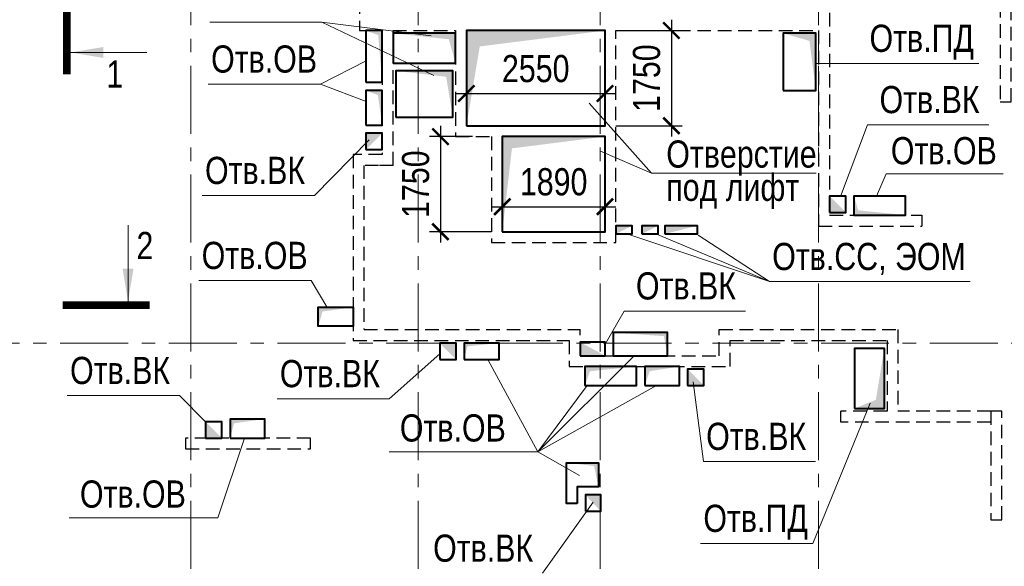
# Model space of a CAD drawing. Header units: inches. Extents: x -8638239 to -8523853, y 3840912 to 4564380.
# Tile 72 of 106: x -8602162 to -8584045, y 4363099 to 4373153. Entities that reach past the tile are written whole.
import ezdxf
from ezdxf.enums import TextEntityAlignment as Align

# ---------------------------------------------------------------- set-up
doc = ezdxf.new("R2010")
doc.units = ezdxf.units.IN
doc.header["$LTSCALE"] = 1000
doc.header["$MEASUREMENT"] = 0
doc.linetypes.add('CENTER', pattern=[2, 1.25, -0.25, 0.25, -0.25])
doc.linetypes.add('HIDDEN', pattern=[0.375, 0.25, -0.125])
for name, color, linetype, lineweight in [('СК-040-С(тены)', 12, 'HIDDEN', 25), ('СК-043-С-ПИЛОНЫ', 5, 'HIDDEN', 25), ('СК-050-П(литы перекрытия)', 3, 'Continuous', 40), ('СК-051-1-П-ОТВЕРСТИЯ ОВ ДУ', 5, 'Continuous', 40), ('СК-051-2-П-ОТВЕРСТИЯ ВК', 1, 'Continuous', 40), ('СК-051-4-П-ОТВЕРСТИЯ ЭО', 2, 'Continuous', 40), ('СК-100-О(си)', 7, 'CENTER', 15), ('СК-110-О-РАЗМЕРЫ', 7, 'Continuous', 15), ('СК-300-Р(азмеры)', 7, 'Continuous', 20), ('СК-400-Т(екст)', 7, 'Continuous', 20), ('СК-451-1-Т-ОТВ ОВ ДУ', 5, 'Continuous', 20), ('СК-451-2-Т-ОТВ ВК', 1, 'Continuous', 20), ('СК-451-3-Т-ОТВ ЭО', 2, 'Continuous', 20), ('СК-500-С(ечения)', 5, 'Continuous', 40)]:
    doc.layers.add(name, color=color, linetype=linetype, lineweight=lineweight)
doc.styles.add('ARIAL_annotative', font='arial.ttf', dxfattribs={"width": 0.8, "height": 2.5})
doc.styles.add('RUSS', font='arial.ttf', dxfattribs={"width": 0.8})
doc.dimstyles.new('100-200', dxfattribs={"dimscale": 0, "dimtxt": 500, "dimasz": 300, "dimexe": 200, "dimexo": 200, "dimgap": 200, "dimtad": 1, "dimdec": 0, "dimzin": 0, "dimdsep": 46, "dimtxsty": 'RUSS', "dimblk": 'ARCHTICK', "dimcen": 0.096, "dimdle": 200, "dimclrd": 7, "dimclre": 7, "dimclrt": 256, "dimadec": 0, "dimazin": 0, "dimtfac": 1, "dimtdec": 0, "dimtmove": 2, "dimatfit": 3, "dimldrblk": 'OBLIQUE', "dimfxl": 1, "dimtolj": 1, "dimtzin": 0, "dimarcsym": 0})

# ---------------------------------------------------------------- blocks, each defined once
blk = doc.blocks.new('Сечение')
at = {"layer": 'СК-500-С(ечения)', "linetype": 'Continuous', "lineweight": 15, "ltscale": 100}
blk.add_line((-200, -35), (-200, -735), dxfattribs=at)
at = {"layer": 'СК-500-С(ечения)', "linetype": 'Continuous', "ltscale": 100, "const_width": 70}
blk.add_lwpolyline([(-400, 0), (400, 0)], dxfattribs=at)
at = {"layer": 'СК-500-С(ечения)', "linetype": 'Continuous', "ltscale": 100}
blk.add_solid([(-200, -35), (-250.3, -335.5), (-149.7, -335.5)], dxfattribs=at)
blk = doc.blocks.new('*U28')
at = {"layer": 'СК-400-Т(екст)', "ltscale": 100, "yscale": 0.01, "zscale": 0.01}
for p, xscale, rotation in [((0, -4), 0.01, 270.0000000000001), ((0, -25), -0.01, 270)]:
    blk.add_blockref('Сечение', p, dxfattribs=dict(at, xscale=xscale, rotation=rotation))
at = {"layer": 'СК-500-С(ечения)', "color": 0, "ltscale": 100, "style": 'ARIAL_annotative', "width": 0.8}
blk.add_attdef('НОМЕР_СЕЧЕНИЯ_1_1(НОМЕР_ЛИСТА)', text='', height=2.5, rotation=270, dxfattribs=at).set_placement((-6.74, -1.226), align=Align.RIGHT)
blk.add_attdef('НОМЕР_СЕЧЕНИЯ_2_1(НОМЕР_ЛИСТА)', text='', height=2.5, rotation=270, dxfattribs=at).set_placement((-7.48, -27.774), align=Align.BOTTOM_LEFT)
blk = doc.blocks.new('*U36')
at = {"layer": 'СК-400-Т(екст)', "ltscale": 100, "yscale": 0.01, "zscale": 0.01, "rotation": 89.99999999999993}
for p, xscale in [((0, -4), -0.01), ((0, -27.988), 0.01)]:
    blk.add_blockref('Сечение', p, dxfattribs=dict(at, xscale=xscale))
at = {"layer": 'СК-500-С(ечения)', "color": 0, "ltscale": 100, "style": 'ARIAL_annotative', "width": 0.8}
blk.add_attdef('НОМЕР_СЕЧЕНИЯ_1_1(НОМЕР_ЛИСТА)', text='', height=2.5, rotation=180, dxfattribs=at).set_placement((6.74, -1.226), align=Align.RIGHT)
blk.add_attdef('НОМЕР_СЕЧЕНИЯ_2_1(НОМЕР_ЛИСТА)', text='', height=2.5, rotation=180, dxfattribs=at).set_placement((6.74, -30.021), align=Align.BOTTOM_LEFT)
blk = doc.blocks.new('A$Cc2edbf5f_8эт')
at = {"layer": 'СК-040-С(тены)'}
for p, q in [((15190, 13185), (15190, 9590)), ((7095, 10705), (6825, 10705)), ((6825, 10705), (6825, 7685)), ((7360, 10705), (7095, 10705)), ((7095, 10705), (7095, 10705)), ((17090, 9790), (17090, 9590)), ((15190, 9590), (17090, 9590)), ((6826, 7685), (10800, 7685)), ((10800, 7205), (10800, 7685)), ((13360, 7205), (13360, 7685)), ((13360, 7685), (16650, 7685)), ((16650, 7685), (16650, 6185)), ((13560, 7005), (13560, 7485)), ((13560, 7485), (16450, 7485)), ((16450, 7485), (16450, 6185)), ((10800, 7205), (13360, 7205)), ((10600, 7005), (13560, 7005)), ((15600, 5985), (15600, 6185)), ((16450, 6185), (15600, 6185)), ((18360, 6185), (16650, 6185)), ((18360, 5985), (15600, 5985))]:
    blk.add_line(p, q, dxfattribs=at)
for points in [[(6740, 16135), (15390, 16135), (15390, 9790), (17090, 9790)], [(6740, 15241), (6740, 13185), (7160, 13185), (7160, 10905), (6775, 10905), (6775, 10905), (6625, 10905), (6625, 7485), (10600, 7485), (10600, 7005)], [(7360, 10705), (7360, 13185), (8510, 13185), (8510, 11235), (9170, 11235)], [(8710, 11435), (8710, 13185), (11260, 13185), (11260, 11435)], [(9170, 11235), (9170, 9285), (11460, 9285), (11460, 13185)], [(11460, 13185), (15190, 13185)], [(11260, 11435), (8710, 11435)], [(9370, 11235), (9370, 9485), (11260, 9485), (11260, 11235), (9370, 11235)]]:
    blk.add_lwpolyline(points, dxfattribs=at)
at = {"layer": 'СК-043-С-ПИЛОНЫ'}
for points in [[(18530, 13675), (18530, 11876), (18730, 11876), (18730, 13675), (18530, 13675)], [(18360, 6185), (18360, 4186), (18560, 4186), (18560, 6185), (18360, 6185)], [(5840, 5690), (3540, 5690), (3540, 5490), (5840, 5490), (5840, 5690)]]:
    blk.add_lwpolyline(points, dxfattribs=at)
blk = doc.blocks.new('оси')
at = {"layer": 'СК-100-О(си)'}
for p, q in [((-40280.2, 18534.9), (-40280.2, -7257.5)), ((-36100.2, 18534.9), (-36100.2, -7257.5)), ((-32750.1, 18534.9), (-32750.1, -7257.5)), ((-28729.8, 18534.9), (-28729.8, -7257.5)), ((-46685.3, 7435), (5846.2, 7435))]:
    blk.add_line(p, q, dxfattribs=at)
blk = doc.blocks.new('A$C858fb3ef')
at = {"layer": 'СК-300-Р(азмеры)'}
blk.add_blockref('оси', (0, 0), dxfattribs=at)
blk = doc.blocks.new('A$C573b34c5')
blk.add_blockref('A$C858fb3ef', (0, 0))
blk = doc.blocks.new('_ArchTick')
at = {"color": 0, "linetype": 'ByBlock', "const_width": 0.15}
blk.add_lwpolyline([(-0.5, -0.5), (0.5, 0.5)], dxfattribs=at)
blk = doc.blocks.new('*D405')
at = {"layer": 'Defpoints', "color": 0, "transparency": 16777216}
for p in [(-8593631, 4371003), (-8594420, 4369253), (-8593282, 4369253)]:
    blk.add_point(p, dxfattribs=at)
at = {"layer": 'СК-110-О-РАЗМЕРЫ', "color": 7, "lineweight": -2, "transparency": 16777216}
for p, q in [((-8594420, 4371203), (-8594420, 4369053)), ((-8593831, 4371003), (-8594620, 4371003)), ((-8593482, 4369253), (-8594620, 4369253))]:
    blk.add_line(p, q, dxfattribs=at)
at = {"layer": 'СК-110-О-РАЗМЕРЫ', "color": 7, "lineweight": -2, "transparency": 16777216, "xscale": 300, "yscale": 300, "zscale": 300}
for p, rotation in [((-8594420, 4371003), 90), ((-8594420, 4369253), 270)]:
    blk.add_blockref('_ArchTick', p, dxfattribs=dict(at, rotation=rotation))
at = {"layer": 'СК-110-О-РАЗМЕРЫ', "transparency": 16777216, "insert": (-8594875, 4370128), "char_height": 500, "attachment_point": 5, "rotation": 90, "style": 'RUSS'}
blk.add_mtext('\\A1;1750', dxfattribs=at)
blk = doc.blocks.new('_Oblique')
at = {"color": 0, "linetype": 'ByBlock', "lineweight": -2}
blk.add_line((-0.5, -0.5), (0.5, 0.5), dxfattribs=at)
blk = doc.blocks.new('*D406')
at = {"layer": 'Defpoints', "color": 0, "transparency": 16777216}
for p in [(-8593282, 4370986), (-8591392, 4370986), (-8591392, 4369714)]:
    blk.add_point(p, dxfattribs=at)
at = {"layer": 'СК-110-О-РАЗМЕРЫ', "color": 7, "lineweight": -2, "transparency": 16777216}
for p, q in [((-8593282, 4370786), (-8593282, 4369514)), ((-8591392, 4370786), (-8591392, 4369514)), ((-8593482, 4369714), (-8591192, 4369714))]:
    blk.add_line(p, q, dxfattribs=at)
at = {"layer": 'СК-110-О-РАЗМЕРЫ', "color": 7, "lineweight": -2, "transparency": 16777216, "xscale": 300, "yscale": 300, "zscale": 300, "rotation": 180}
blk.add_blockref('_ArchTick', (-8593282, 4369714), dxfattribs=at)
at = {"layer": 'СК-110-О-РАЗМЕРЫ', "color": 7, "lineweight": -2, "transparency": 16777216, "xscale": 300, "yscale": 300, "zscale": 300}
blk.add_blockref('_ArchTick', (-8591392, 4369714), dxfattribs=at)
at = {"layer": 'СК-110-О-РАЗМЕРЫ', "transparency": 16777216, "insert": (-8592337, 4370169), "char_height": 500, "attachment_point": 5, "style": 'RUSS'}
blk.add_mtext('\\A1;1890', dxfattribs=at)
blk = doc.blocks.new('*D407')
at = {"layer": 'Defpoints', "color": 0, "transparency": 16777216}
for p in [(-8591392, 4372953), (-8591392, 4371203), (-8590171, 4371203)]:
    blk.add_point(p, dxfattribs=at)
at = {"layer": 'СК-110-О-РАЗМЕРЫ', "color": 7, "lineweight": -2, "transparency": 16777216}
for p, q in [((-8590171, 4373153), (-8590171, 4371003)), ((-8591192, 4372953), (-8589971, 4372953)), ((-8591192, 4371203), (-8589971, 4371203))]:
    blk.add_line(p, q, dxfattribs=at)
at = {"layer": 'СК-110-О-РАЗМЕРЫ', "color": 7, "lineweight": -2, "transparency": 16777216, "xscale": 300, "yscale": 300, "zscale": 300}
for p, rotation in [((-8590171, 4372953), 90), ((-8590171, 4371203), 270)]:
    blk.add_blockref('_ArchTick', p, dxfattribs=dict(at, rotation=rotation))
at = {"layer": 'СК-110-О-РАЗМЕРЫ', "transparency": 16777216, "insert": (-8590626, 4372078), "char_height": 500, "attachment_point": 5, "rotation": 90, "style": 'RUSS'}
blk.add_mtext('\\A1;1750', dxfattribs=at)
blk = doc.blocks.new('*D408')
at = {"layer": 'Defpoints', "color": 0, "transparency": 16777216}
for p in [(-8591392, 4371796), (-8593942, 4371059), (-8591392, 4371059)]:
    blk.add_point(p, dxfattribs=at)
at = {"layer": 'СК-110-О-РАЗМЕРЫ', "color": 7, "lineweight": -2, "transparency": 16777216}
for p, q in [((-8593942, 4371259), (-8593942, 4371996)), ((-8591392, 4371259), (-8591392, 4371996)), ((-8594142, 4371796), (-8591192, 4371796))]:
    blk.add_line(p, q, dxfattribs=at)
at = {"layer": 'СК-110-О-РАЗМЕРЫ', "color": 7, "lineweight": -2, "transparency": 16777216, "xscale": 300, "yscale": 300, "zscale": 300, "rotation": 180}
blk.add_blockref('_ArchTick', (-8593942, 4371796), dxfattribs=at)
at = {"layer": 'СК-110-О-РАЗМЕРЫ', "color": 7, "lineweight": -2, "transparency": 16777216, "xscale": 300, "yscale": 300, "zscale": 300}
blk.add_blockref('_ArchTick', (-8591392, 4371796), dxfattribs=at)
at = {"layer": 'СК-110-О-РАЗМЕРЫ', "transparency": 16777216, "insert": (-8592667, 4372251), "char_height": 500, "attachment_point": 5, "style": 'RUSS'}
blk.add_mtext('\\A1;2550', dxfattribs=at)

msp = doc.modelspace()

# ---------------------------------------------------------------- linework, layer by layer
at = {"layer": 'СК-050-П(литы перекрытия)'}
for points in [[(-8593941.8, 4371203.3), (-8591391.8, 4371203.3), (-8591391.8, 4372953.3), (-8593941.8, 4372953.3)], [(-8593282.1, 4369253.5), (-8591391.8, 4369253.5), (-8591391.8, 4371003.1), (-8593282.1, 4371003.1)]]:
    msp.add_lwpolyline(points, close=True, dxfattribs=at)
at = {"layer": 'СК-051-1-П-ОТВЕРСТИЯ ОВ ДУ'}
for points in [[(-8595791.9, 4372003), (-8595491.7, 4372003), (-8595491.7, 4372952.8), (-8595791.9, 4372952.8)], [(-8595291.7, 4372353), (-8594141.8, 4372353), (-8594141.8, 4372903.3), (-8595291.7, 4372903.3)], [(-8588112.1, 4371848.3), (-8587512.1, 4371848.3), (-8587512.1, 4372903.3), (-8588112.1, 4372903.3)], [(-8595241.8, 4371363.3), (-8594191.8, 4371363.3), (-8594191.8, 4372213.3), (-8595241.8, 4372213.3)], [(-8595790.6, 4371213), (-8595491.7, 4371213), (-8595491.7, 4371853), (-8595790.6, 4371853)], [(-8586812.3, 4369559.6), (-8585862.3, 4369559.6), (-8585862.3, 4369909.5), (-8586812.3, 4369909.5)], [(-8596027.3, 4367513.7), (-8596667.3, 4367513.7), (-8596667.3, 4367863.7), (-8596027.3, 4367863.7)], [(-8591242.1, 4366973.6), (-8590242.1, 4366973.6), (-8590242.1, 4367398.7), (-8591242.1, 4367398.7)], [(-8593982.1, 4366903.7), (-8593342, 4366903.7), (-8593342, 4367205), (-8593982.1, 4367205)], [(-8586802.1, 4366003.7), (-8586252.1, 4366003.7), (-8586252.1, 4367103.7), (-8586802.1, 4367103.7)], [(-8591762.1, 4366423.9), (-8590812.1, 4366423.9), (-8590812.1, 4366773.8), (-8591762.1, 4366773.8)], [(-8590662.1, 4366423.9), (-8590022.1, 4366423.9), (-8590022.1, 4366773.8), (-8590662.1, 4366773.8)], [(-8598292.2, 4365458.6), (-8597652.2, 4365458.6), (-8597652.2, 4365808.5), (-8598292.2, 4365808.5)], [(-8591902.1, 4364253.5), (-8592102.1, 4364253.5), (-8592102.1, 4365003.5), (-8591512.1, 4365003.5), (-8591512.1, 4364563.5), (-8591902.1, 4364563.5)]]:
    msp.add_lwpolyline(points, close=True, dxfattribs=at)
for points in [[(-8595791.5, 4372953), (-8595491.7, 4372952.8), (-8595565.7, 4372870.1), (-8595491.7, 4372003)], [(-8594141.8, 4372353), (-8594141.8, 4372903.3), (-8594266.1, 4372793.9), (-8595291.7, 4372903.3)], [(-8588112.1, 4372903.3), (-8587512.1, 4372903.3), (-8587630.7, 4372763.7), (-8587512.1, 4371848.3)], [(-8594191.8, 4371363.3), (-8594191.8, 4372213.3), (-8594316.1, 4372103.9), (-8595241.8, 4372213.3)], [(-8595790.6, 4371853), (-8595491.7, 4371853), (-8595571.1, 4371766.9), (-8595491.7, 4371213)], [(-8586812.1, 4369908.7), (-8586812.3, 4369559.6), (-8586731.7, 4369646), (-8585862.3, 4369559.6)], [(-8596667.3, 4367513.7), (-8596667.3, 4367863.7), (-8596590, 4367785.8), (-8596027.3, 4367863.7)], [(-8590242.1, 4366973.6), (-8590242.1, 4367398.7), (-8590308, 4367332.5), (-8591242.1, 4367398.7)], [(-8593982, 4366903.8), (-8593982.1, 4367203.4), (-8593925.8, 4367146), (-8593342, 4367205)], [(-8586802.1, 4366003.7), (-8586252.1, 4366003.7), (-8586409.2, 4366160.9), (-8586252.1, 4367103.7)], [(-8591762.1, 4366423.9), (-8591762.1, 4366773.8), (-8591669.7, 4366687.6), (-8590812.1, 4366773.8)], [(-8590662.1, 4366423.9), (-8590662.1, 4366773.8), (-8590570.9, 4366687.9), (-8590022.1, 4366773.8)], [(-8598292.2, 4365458.6), (-8598292.2, 4365808.5), (-8598214.8, 4365730.6), (-8597652.2, 4365808.5)], [(-8592102.1, 4365003.5), (-8591512.1, 4365003.5), (-8591594.4, 4364944.6), (-8591512.1, 4364563.5)]]:
    msp.add_solid(points, dxfattribs=at)
at = {"layer": 'СК-051-2-П-ОТВЕРСТИЯ ВК'}
for points in [[(-8595791.7, 4370763.3), (-8595491.7, 4370763.3), (-8595491.7, 4371063.3), (-8595791.7, 4371063.3)], [(-8587261.8, 4369608.7), (-8586962.1, 4369608.7), (-8586962.1, 4369908.7), (-8587261.8, 4369908.7)], [(-8594432.1, 4366903.7), (-8594132.1, 4366903.7), (-8594132.1, 4367203.7), (-8594432.1, 4367203.7)], [(-8591852.1, 4366973.7), (-8591392.1, 4366973.7), (-8591392.1, 4367223.7), (-8591852.1, 4367223.7)], [(-8589872.1, 4366423.9), (-8589572.1, 4366423.9), (-8589572.1, 4366723.9), (-8589872.1, 4366723.9)], [(-8598742.2, 4365458.6), (-8598442.2, 4365458.6), (-8598442.2, 4365758.6), (-8598742.2, 4365758.6)], [(-8591752.1, 4364113.5), (-8591472.1, 4364113.5), (-8591472.1, 4364413.5), (-8591752.1, 4364413.5)]]:
    msp.add_lwpolyline(points, close=True, dxfattribs=at)
for points in [[(-8595791.7, 4370763.3), (-8595491.7, 4371063.3), (-8595791.7, 4371063.3)], [(-8586962.1, 4369608.7), (-8587262.1, 4369908.7), (-8587261.8, 4369608.7)], [(-8594132.1, 4366903.7), (-8594132.1, 4367203.7), (-8594432.1, 4367203.7)], [(-8591392.1, 4366973.7), (-8591852.1, 4367223.7), (-8591852.1, 4366973.6)], [(-8589572.1, 4366423.9), (-8589872.1, 4366723.9), (-8589872.1, 4366423.9)], [(-8598442.2, 4365458.6), (-8598742.2, 4365758.6), (-8598742.2, 4365458.6)], [(-8591472.1, 4364113.6), (-8591472.1, 4364413.5), (-8591752.1, 4364413.5)]]:
    msp.add_solid(points, dxfattribs=at)
at = {"layer": 'СК-051-4-П-ОТВЕРСТИЯ ЭО'}
for points in [[(-8591192.1, 4369213.7), (-8590892.1, 4369213.7), (-8590892.1, 4369363.7), (-8591192.1, 4369363.7)], [(-8590712.1, 4369213.7), (-8590412.1, 4369213.7), (-8590412.1, 4369363.7), (-8590712.1, 4369363.7)], [(-8590292.1, 4369213.7), (-8589692.1, 4369213.7), (-8589692.1, 4369363.7), (-8590292.1, 4369363.7)]]:
    msp.add_lwpolyline(points, close=True, dxfattribs=at)
for points in [[(-8591192.1, 4369213.7), (-8590892.1, 4369363.7), (-8591191.9, 4369363.7)], [(-8590712.1, 4369213.7), (-8590412.1, 4369363.7), (-8590711.9, 4369363.7)], [(-8590292.1, 4369213.7), (-8589692.1, 4369363.7), (-8590291.9, 4369363.7)]]:
    msp.add_solid(points, dxfattribs=at)
at = {"layer": 'СК-110-О-РАЗМЕРЫ'}
msp.add_line((-8590536.7, 4370328.5), (-8591475.8, 4370737), dxfattribs=at)
for points in [[(-8593941.8, 4371203.3), (-8593941.8, 4372953.3), (-8593696.9, 4372661.4), (-8591391.8, 4372953.3)], [(-8593282.1, 4369253.5), (-8593282.1, 4371003.1), (-8593105, 4370786.8), (-8591391.8, 4371003.1)]]:
    msp.add_solid(points, dxfattribs=at)
at = {"layer": 'СК-400-Т(екст)', "color": 7}
msp.add_lwpolyline([(-8587509.5, 4370328.5), (-8590536.7, 4370328.5), (-8591682.6, 4371616.2)], dxfattribs=at)
at = {"layer": 'СК-451-1-Т-ОТВ ОВ ДУ', "lineweight": 13}
for p, q in [((-8598666.2, 4373109.1), (-8596600.7, 4373109.1)), ((-8596600.7, 4373109.1), (-8594591.4, 4372854.6)), ((-8596600.7, 4373109.1), (-8594539.1, 4372129.8)), ((-8596626.6, 4371967.5), (-8595787.6, 4372398.8)), ((-8587512.1, 4372348.8), (-8584511.5, 4372348.8)), ((-8598692.1, 4371967.5), (-8596626.6, 4371967.5)), ((-8596626.6, 4371967.5), (-8595787.9, 4371651.4)), ((-8586220.9, 4370319.3), (-8586393.9, 4369909.5)), ((-8586220.9, 4370319.3), (-8584064.4, 4370319.3)), ((-8598865.2, 4368355), (-8596799.7, 4368355)), ((-8596799.7, 4368355), (-8596509.6, 4367874.4)), ((-8592630.7, 4365207.2), (-8593549.7, 4366903.7)), ((-8592630.7, 4365207.2), (-8590858.1, 4366973.6)), ((-8592630.7, 4365207.2), (-8591718.4, 4366423.9)), ((-8592630.7, 4365207.2), (-8590442.7, 4366423.9)), ((-8587568.8, 4363519.5), (-8586514.7, 4366099.1)), ((-8598517.6, 4363991.3), (-8598026.3, 4365458.6)), ((-8595363.3, 4365207.2), (-8592630.7, 4365207.2)), ((-8592630.7, 4365207.2), (-8591862.8, 4364772.3)), ((-8601250.3, 4363991.3), (-8598517.6, 4363991.3)), ((-8589634.4, 4363519.5), (-8587568.8, 4363519.5))]:
    msp.add_line(p, q, dxfattribs=at)
at = {"layer": 'СК-451-2-Т-ОТВ ВК', "lineweight": 15}
for p, q in [((-8586560.1, 4371221.5), (-8587056.6, 4369902)), ((-8586560.1, 4371221.5), (-8584327.3, 4371221.5)), ((-8596738.4, 4369918.4), (-8595729.9, 4370944.2)), ((-8598803.9, 4369918.4), (-8596738.4, 4369918.4)), ((-8591042.7, 4367794.2), (-8591392.1, 4367185.7)), ((-8591042.7, 4367794.2), (-8588810, 4367794.2)), ((-8595361.4, 4366180.9), (-8594432.1, 4367004.6)), ((-8589583.1, 4365027.1), (-8589768.3, 4366495.4)), ((-8601287.4, 4366239.4), (-8599221.8, 4366239.4)), ((-8599221.8, 4366239.4), (-8598742.2, 4365758.6)), ((-8597426.9, 4366180.9), (-8595361.4, 4366180.9)), ((-8589583.1, 4365027.1), (-8587517.5, 4365027.1)), ((-8592541.3, 4362970.7), (-8591611.9, 4364280.9))]:
    msp.add_line(p, q, dxfattribs=at)
at = {"layer": 'СК-451-3-Т-ОТВ ЭО', "lineweight": 20}
for q in [(-8590988.4, 4369211.9), (-8590457.2, 4369213.4), (-8589679.8, 4369193), (-8584674.4, 4368335.4)]:
    msp.add_line((-8588368, 4368335.4), q, dxfattribs=at)

# ---------------------------------------------------------------- block references
at = {"layer": 'СК-051-1-П-ОТВЕРСТИЯ ОВ ДУ'}
msp.add_blockref('A$Cc2edbf5f_8эт', (-8602652.1, 4359768.4), dxfattribs=at)
at = {"layer": 'СК-300-Р(азмеры)'}
msp.add_blockref('A$C573b34c5', (-8558731.8, 4359768.4), dxfattribs=at)
at = {"layer": 'СК-500-С(ечения)'}
ref = msp.add_blockref('*U36', (-8601293.5, 4372150.9), dxfattribs=dict(at, xscale=-200, yscale=200, zscale=200, rotation=180))
ref.add_attrib('НОМЕР_СЕЧЕНИЯ_2_1(НОМЕР_ЛИСТА)', '1', dxfattribs={"color": 0, "ltscale": 100, "height": 500, "style": 'ARIAL_annotative', "width": 0.8}).set_placement((-8599945.6, 4378155.2), align=Align.BOTTOM_RIGHT)
ref.add_attrib('НОМЕР_СЕЧЕНИЯ_1_1(НОМЕР_ЛИСТА)', '1', dxfattribs={"color": 0, "ltscale": 100, "height": 500, "style": 'ARIAL_annotative', "width": 0.8}).set_placement((-8600256.4, 4371903), align=Align.RIGHT)
ref = msp.add_blockref('*U28', (-8599768.6, 4367901.2), dxfattribs=dict(at, xscale=200, yscale=200, zscale=200, rotation=269.9999385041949))
ref.add_attrib('НОМЕР_СЕЧЕНИЯ_2_1(НОМЕР_ЛИСТА)', '2', dxfattribs={"color": 0, "ltscale": 100, "height": 500, "style": 'ARIAL_annotative', "width": 0.8}).set_placement((-8605323.4, 4369397.2), align=Align.TOP_RIGHT)
ref.add_attrib('НОМЕР_СЕЧЕНИЯ_1_1(НОМЕР_ЛИСТА)', '2', dxfattribs={"color": 0, "ltscale": 100, "height": 500, "style": 'ARIAL_annotative', "width": 0.8}).set_placement((-8600013.9, 4369249.1), align=Align.TOP_LEFT)

# ---------------------------------------------------------------- texts
at = {"layer": 'СК-400-Т(екст)', "color": 7, "style": 'RUSS', "width": 0.8}
for s, p in [('Отверстие', (-8590265.4, 4370432.4)), ('под лифт', (-8590265.4, 4369820.3))]:
    msp.add_text(s, height=500, dxfattribs=at).set_placement(p)
at = {"layer": 'СК-451-1-Т-ОТВ ОВ ДУ', "lineweight": 13, "style": 'RUSS', "width": 0.8}
for s, p in [('Отв.ПД', (-8586525.3, 4372561.5)), ('Отв.ОВ', (-8598640.4, 4372180.3)), ('Отв.ОВ', (-8586132.8, 4370494.6)), ('Отв.ОВ', (-8598813.5, 4368567.7)), ('Отв.ОВ', (-8595167.2, 4365394.4)), ('Отв.ОВ', (-8601054.2, 4364178.6)), ('Отв.ПД', (-8589582.7, 4363732.2))]:
    msp.add_text(s, height=500, dxfattribs=at).set_placement(p)
at = {"layer": 'СК-451-2-Т-ОТВ ВК', "lineweight": 15, "style": 'RUSS', "width": 0.8}
for p in [(-8586341.2, 4371434.2), (-8598752.2, 4370131.1), (-8590823.8, 4368006.9), (-8601235.6, 4366452.1), (-8597375.2, 4366393.7), (-8589531.3, 4365239.8), (-8594555.1, 4363183.5)]:
    msp.add_text('Отв.ВК', height=500, dxfattribs=at).set_placement(p)
at = {"layer": 'СК-451-3-Т-ОТВ ЭО', "style": 'RUSS', "width": 0.8}
msp.add_text('Отв.CC, ЭОМ', height=500, dxfattribs=at).set_placement((-8588316.3, 4368548.2))

# ---------------------------------------------------------------- dimensions: what is measured, and where the dimension line sits
at = {"layer": 'СК-110-О-РАЗМЕРЫ'}
for base, p1, p2, picture, middle in [((-8590170.6, 4371203.1), (-8591391.8, 4372953.2), (-8591391.8, 4371203.1), '*D407', (-8590625.9, 4372078.1)), ((-8594419.9, 4369253.4), (-8593631.1, 4371003.1), (-8593282.1, 4369253.4), '*D405', (-8594875.1, 4370128.2))]:
    dim = msp.add_linear_dim(base=base, p1=p1, p2=p2, angle=90, dimstyle='100-200', override={"dimscale": 1}, dxfattribs=at)
    dim.commit()
    dim.dimension.update_dxf_attribs({"geometry": picture, "text_midpoint": middle})
for base, p1, p2, picture, middle in [((-8591391.8, 4371796.1), (-8593941.8, 4371059), (-8591391.8, 4371059), '*D408', (-8592666.8, 4372251.4)), ((-8591391.8, 4369714), (-8593282.1, 4370986), (-8591391.8, 4370986.2), '*D406', (-8592337, 4370169.2))]:
    dim = msp.add_linear_dim(base=base, p1=p1, p2=p2, dimstyle='100-200', override={"dimscale": 1}, dxfattribs=at)
    dim.commit()
    dim.dimension.update_dxf_attribs({"geometry": picture, "text_midpoint": middle})

doc.saveas('drawing.dxf')
